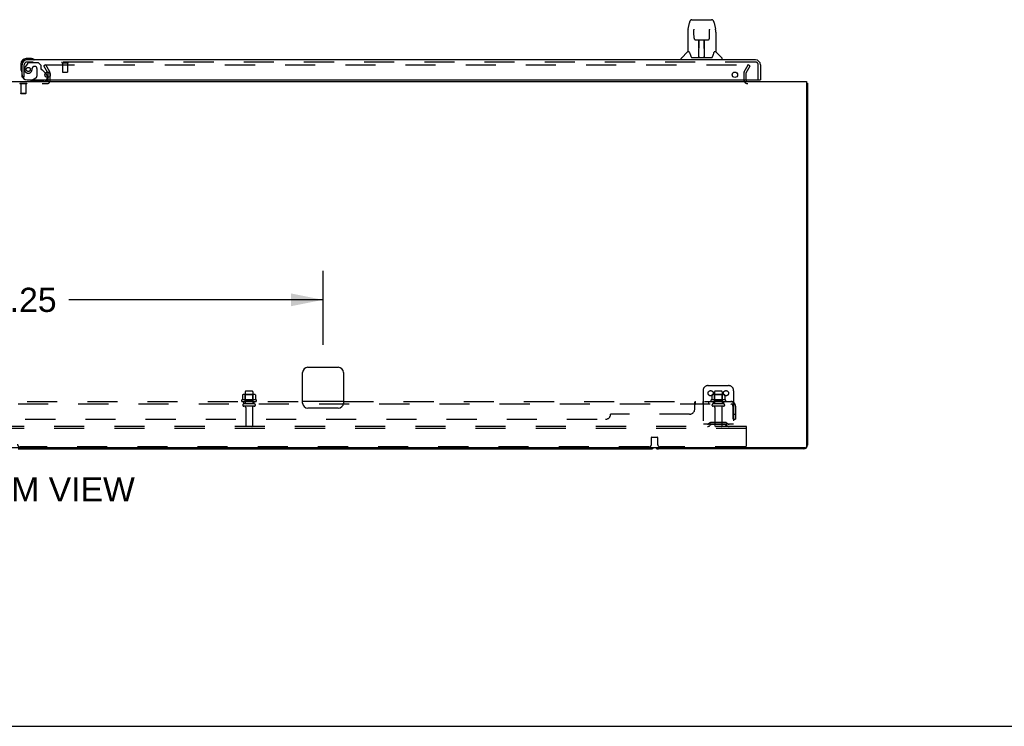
# Model space of a CAD drawing. Header units: inches. Extents: x 0 to 268, y 0 to 174.
# Tile 4 of 77: x 93 to 142, y 0 to 35. Entities that reach past the tile are written whole.
import ezdxf

# ---------------------------------------------------------------- set-up
doc = ezdxf.new("R2010")
doc.units = ezdxf.units.IN
doc.header["$LTSCALE"] = 14.749625
doc.header["$MEASUREMENT"] = 0
doc.linetypes.add('HIDDEN', pattern=[0.2, 0.1, -0.1])
doc.layers.get('0').update_dxf_attribs({"linetype": 'CONTINUOUS'})
for name, color, linetype in [('DEFAULT_2', 8, 'HIDDEN'), ('DIMENSIONS', 7, 'CONTINUOUS'), ('RIGHTHAND_DOOR_ASSEMBLY', 7, 'CONTINUOUS'), ('SUBPANEL', 7, 'CONTINUOUS')]:
    doc.layers.add(name, color=color, linetype=linetype)
doc.styles.get("Standard").update_dxf_attribs({"font": 'arial.ttf'})
doc.dimstyles.new('DIMSTYLE_1', dxfattribs={"dimtxt": 1.183125, "dimasz": 1.5775, "dimexe": 0.09, "dimexo": 0.07, "dimgap": 0.0375, "dimtad": 0, "dimtih": 1, "dimtoh": 1, "dimzin": 4, "dimdsep": 46, "dimtxsty": 'Standard', "dimblk": '_FILLED', "dimblk1": '_FILLED', "dimblk2": '_FILLED', "dimcen": 0.09, "dimadec": 3, "dimazin": 1, "dimtfac": 1, "dimtdec": 3, "dimtofl": 0, "dimtmove": 0, "dimatfit": 3, "dimldrblk": '_FILLED', "dimfxl": 0, "dimtolj": 1, "dimtzin": 4, "dimarcsym": 0})

# ---------------------------------------------------------------- blocks, each defined once
blk = doc.blocks.new('_FILLED')
at = {"color": 0, "linetype": 'ByBlock'}
blk.add_solid([(0, 0), (-1, 0.2), (-1, -0.2)], dxfattribs=at)
blk = doc.blocks.new('*D20')
at = {"layer": 'DIMENSIONS', "color": 2, "linetype": 'Continuous'}
for p, q in [((77.908, 18.689), (77.908, 22.309)), ((108.158, 18.689), (108.158, 22.309)), ((77.908, 20.889), (90.375, 20.889)), ((108.158, 20.889), (95.692, 20.889))]:
    blk.add_line(p, q, dxfattribs=at)
at = {"layer": 'DIMENSIONS', "color": 2, "linetype": 'Continuous', "xscale": 1.5775, "yscale": 1.5775, "zscale": 1.5775, "rotation": 180}
blk.add_blockref('_FILLED', (77.908, 20.889), dxfattribs=at)
at = {"layer": 'DIMENSIONS', "color": 2, "linetype": 'Continuous', "xscale": 1.5775, "yscale": 1.5775, "zscale": 1.5775}
blk.add_blockref('_FILLED', (108.158, 20.889), dxfattribs=at)
at = {"layer": 'DIMENSIONS', "color": 2, "linetype": 'Continuous', "insert": (93.033, 21.481), "char_height": 1.1831, "width": 4.13434, "attachment_point": 2, "line_spacing_factor": 0.9}
blk.add_mtext('30.25', dxfattribs=at)

msp = doc.modelspace()

# ---------------------------------------------------------------- linework, layer by layer
at = {"color": 3, "linetype": 'Continuous'}
for p, q in [((94.679, 31.783), (94.679, 31.989)), ((54.21, 31.585), (131.856, 31.585)), ((131.856, 31.585), (131.856, 13.697)), ((131.908, 31.481), (131.908, 13.774)), ((107.408, 17.585), (108.908, 17.585)), ((107.158, 15.835), (107.158, 17.335)), ((109.158, 17.335), (109.158, 15.835)), ((108.908, 15.585), (107.408, 15.585)), ((131.796, 13.637), (54.27, 13.637)), ((131.719, 13.585), (124.597, 13.585))]:
    msp.add_line(p, q, dxfattribs=at)
at = {"color": 7, "linetype": 'Continuous'}
for p, q in [((131.868, 31.513), (131.856, 31.504)), ((131.856, 31.481), (131.908, 31.481)), ((93.222, 13.585), (124.219, 13.585)), ((0, 0), (268.175, 0))]:
    msp.add_line(p, q, dxfattribs=at)
at = {"color": 3, "linetype": 'Continuous'}
for points in [[(131.868, 31.513), (131.869, 31.511), (131.872, 31.509), (131.874, 31.507), (131.877, 31.505), (131.879, 31.504), (131.882, 31.502), (131.885, 31.501)], [(131.885, 31.501), (131.891, 31.498), (131.894, 31.496), (131.897, 31.495), (131.899, 31.493), (131.901, 31.492), (131.903, 31.49), (131.905, 31.488), (131.906, 31.487), (131.907, 31.485), (131.908, 31.484), (131.908, 31.482), (131.908, 31.481)]]:
    msp.add_lwpolyline(points, dxfattribs=at)
for centre, radius, start, end in [((128.972, 31.67), 0.085, 184.0489, 270), ((131.719, 31.396), 0.189, 38.2806, 43.5127), ((107.408, 17.335), 0.25, 90, 180), ((108.908, 17.335), 0.25, 0, 90), ((107.408, 15.835), 0.25, 180, 270), ((108.908, 15.835), 0.25, 270, 360), ((124.597, 13.774), 0.189, 226.487, 270), ((131.719, 13.774), 0.189, 270, 360), ((131.796, 13.697), 0.06, 270, 360)]:
    msp.add_arc(centre, radius, start, end, dxfattribs=at)
at = {"color": 7, "linetype": 'Continuous'}
msp.add_arc((124.219, 13.774), 0.189, 270, 313.4203, dxfattribs=at)
at = {"layer": 'DEFAULT_2', "color": 8, "linetype": 'HIDDEN'}
for p, q in [((94.569, 32.397), (94.479, 32.345)), ((94.675, 32.006), (94.479, 32.345)), ((94.502, 32.397), (128.952, 32.397)), ((94.765, 32.058), (94.569, 32.397)), ((128.802, 32.058), (128.998, 32.397)), ((128.892, 32.006), (129.088, 32.345)), ((129.088, 32.345), (128.998, 32.397)), ((94.783, 31.635), (94.783, 31.989)), ((128.783, 31.989), (128.783, 31.67)), ((128.887, 31.989), (128.887, 31.67)), ((91.437, 31.481), (94.629, 31.481)), ((93.299, 31.485), (93.299, 31.467)), ((93.636, 31.485), (93.299, 31.485)), ((93.636, 31.467), (93.299, 31.467)), ((93.343, 31.467), (93.343, 30.995)), ((93.591, 31.467), (93.591, 30.995)), ((93.636, 31.485), (93.636, 31.467)), ((94.679, 31.637), (94.679, 31.783)), ((93.353, 30.985), (93.343, 30.995)), ((93.591, 30.995), (93.343, 30.995)), ((93.581, 30.985), (93.353, 30.985)), ((93.581, 30.985), (93.591, 30.995)), ((104.691, 16.414), (104.376, 16.414)), ((126.783, 16.439), (126.783, 14.689)), ((127.033, 16.689), (128.033, 16.689)), ((127.691, 16.414), (127.376, 16.414)), ((128.283, 16.439), (128.283, 14.689)), ((104.889, 15.984), (104.177, 15.984)), ((104.214, 16.229), (104.214, 16.01)), ((104.789, 16.25), (104.278, 16.25)), ((104.35, 16.23), (104.33, 16.25)), ((104.35, 15.934), (104.33, 15.914)), ((104.346, 16.384), (104.346, 15.789)), ((104.717, 16.23), (104.35, 16.23)), ((104.35, 15.934), (104.35, 16.23)), ((104.717, 15.934), (104.35, 15.934)), ((104.717, 16.23), (104.737, 16.25)), ((104.717, 15.934), (104.717, 16.23)), ((104.717, 15.934), (104.737, 15.914)), ((104.721, 16.384), (104.721, 15.789)), ((104.852, 16.229), (104.852, 16.01)), ((127.889, 15.984), (127.177, 15.984)), ((127.214, 16.229), (127.214, 16.01)), ((127.789, 16.25), (127.278, 16.25)), ((127.35, 16.23), (127.33, 16.25)), ((127.35, 15.934), (127.33, 15.914)), ((127.346, 16.384), (127.346, 15.789)), ((127.717, 16.23), (127.35, 16.23)), ((127.35, 15.934), (127.35, 16.23)), ((127.717, 15.934), (127.35, 15.934)), ((127.717, 16.23), (127.737, 16.25)), ((127.717, 15.934), (127.717, 16.23)), ((127.717, 15.934), (127.737, 15.914)), ((127.721, 16.384), (127.721, 15.789)), ((127.852, 16.229), (127.852, 16.01)), ((104.199, 15.914), (104.867, 15.914)), ((104.791, 15.789), (104.276, 15.789)), ((104.791, 15.679), (104.276, 15.679)), ((104.368, 15.616), (104.368, 14.719)), ((104.698, 15.616), (104.698, 14.719)), ((127.199, 15.914), (127.867, 15.914)), ((127.791, 15.789), (127.276, 15.789)), ((127.791, 15.679), (127.276, 15.679)), ((127.368, 15.616), (127.368, 14.719)), ((127.698, 15.616), (127.698, 14.719)), ((128.908, 14.689), (57.158, 14.689)), ((128.908, 14.585), (57.158, 14.585)), ((128.283, 14.793), (126.783, 14.793)), ((127.126, 14.861), (127.058, 14.812)), ((127.187, 14.777), (127.119, 14.728)), ((127.874, 14.883), (127.193, 14.883)), ((127.874, 14.779), (127.193, 14.779)), ((127.358, 14.883), (127.358, 14.779)), ((127.708, 14.883), (127.708, 14.779)), ((127.88, 14.777), (127.948, 14.728)), ((127.94, 14.861), (128.008, 14.812)), ((128.908, 14.585), (128.908, 14.689)), ((128.908, 13.751), (128.908, 14.585)), ((124.258, 13.814), (124.258, 14.139)), ((124.278, 14.159), (124.538, 14.159)), ((124.558, 14.139), (124.558, 13.814)), ((124.133, 13.689), (93.308, 13.689)), ((128.846, 13.689), (124.683, 13.689))]:
    msp.add_line(p, q, dxfattribs=at)
for points in [[(128.952, 32.397), (128.954, 32.397), (128.956, 32.397), (128.958, 32.396), (128.96, 32.396), (128.962, 32.395), (128.964, 32.394), (128.966, 32.392), (128.967, 32.391), (128.969, 32.389), (128.97, 32.387), (128.971, 32.386), (128.971, 32.384), (128.972, 32.382), (128.972, 32.38)], [(128.972, 32.38), (128.972, 32.38), (128.972, 32.378), (128.971, 32.376), (128.971, 32.374), (128.97, 32.372)], [(104.214, 16.01), (104.214, 16.009), (104.214, 16.008), (104.214, 16.007), (104.213, 16.006), (104.213, 16.005), (104.213, 16.005), (104.212, 16.004), (104.212, 16.004), (104.212, 16.004), (104.211, 16.003), (104.211, 16.003), (104.211, 16.003), (104.21, 16.002), (104.21, 16.002), (104.21, 16.002), (104.21, 16.002), (104.209, 16.002), (104.209, 16.002)], [(104.22, 16.238), (104.219, 16.237), (104.218, 16.236), (104.216, 16.235), (104.216, 16.233), (104.215, 16.232), (104.215, 16.23), (104.214, 16.229)], [(104.846, 16.238), (104.848, 16.237), (104.849, 16.236), (104.85, 16.235), (104.851, 16.233), (104.852, 16.232), (104.852, 16.23), (104.852, 16.229)], [(104.857, 16.002), (104.857, 16.002), (104.857, 16.002), (104.857, 16.002), (104.856, 16.002), (104.856, 16.002), (104.856, 16.003), (104.856, 16.003), (104.855, 16.003), (104.855, 16.004), (104.855, 16.004), (104.854, 16.004), (104.854, 16.005), (104.853, 16.005), (104.853, 16.006), (104.853, 16.007), (104.852, 16.008), (104.852, 16.009), (104.852, 16.01)], [(127.214, 16.01), (127.214, 16.009), (127.214, 16.008), (127.214, 16.007), (127.213, 16.006), (127.213, 16.005), (127.213, 16.005), (127.212, 16.004), (127.212, 16.004), (127.212, 16.004), (127.211, 16.003), (127.211, 16.003), (127.211, 16.003), (127.21, 16.002), (127.21, 16.002), (127.21, 16.002), (127.21, 16.002), (127.209, 16.002), (127.209, 16.002)], [(127.22, 16.238), (127.219, 16.237), (127.218, 16.236), (127.216, 16.235), (127.216, 16.233), (127.215, 16.232), (127.215, 16.23), (127.214, 16.229)], [(127.846, 16.238), (127.848, 16.237), (127.849, 16.236), (127.85, 16.235), (127.851, 16.233), (127.852, 16.232), (127.852, 16.23), (127.852, 16.229)], [(127.857, 16.002), (127.857, 16.002), (127.857, 16.002), (127.857, 16.002), (127.856, 16.002), (127.856, 16.002), (127.856, 16.003), (127.856, 16.003), (127.855, 16.003), (127.855, 16.004), (127.855, 16.004), (127.854, 16.004), (127.854, 16.005), (127.853, 16.005), (127.853, 16.006), (127.853, 16.007), (127.852, 16.008), (127.852, 16.009), (127.852, 16.01)]]:
    msp.add_lwpolyline(points, dxfattribs=at)
for centre in [(127.158, 16.314), (127.908, 16.314)]:
    msp.add_circle(centre, 0.128, dxfattribs=at)
for centre, radius, start, end in [((94.646, 31.989), 0.033, 0, 30), ((94.646, 31.989), 0.137, 0, 30), ((128.92, 31.989), 0.137, 150, 180), ((128.92, 31.989), 0.033, 150, 180), ((94.629, 31.635), 0.154, 270, 360), ((94.629, 31.635), 0.05, 270, 360), ((128.972, 31.67), 0.189, 180, 270), ((128.972, 31.67), 0.085, 180, 184.0489), ((104.376, 16.384), 0.03, 90, 180), ((104.691, 16.384), 0.03, 0, 90), ((127.033, 16.439), 0.25, 90, 180), ((127.376, 16.384), 0.03, 90, 180), ((127.691, 16.384), 0.03, 0, 90), ((128.033, 16.439), 0.25, 0, 90), ((104.199, 15.952), 0.0384, 124.4497, 270), ((104.533, 15.384), 0.698, 117.6814, 120.6631), ((104.278, 16.109), 0.141, 90, 113.95), ((104.789, 16.109), 0.141, 66.05, 90), ((104.533, 15.384), 0.698, 59.3369, 62.3186), ((104.867, 15.952), 0.0384, 270, 55.5503), ((127.199, 15.952), 0.0384, 124.4497, 270), ((127.533, 15.384), 0.698, 117.6814, 120.6631), ((127.278, 16.109), 0.141, 90, 113.95), ((127.789, 16.109), 0.141, 66.05, 90), ((127.533, 15.384), 0.698, 59.3369, 62.3186), ((127.867, 15.952), 0.0384, 270, 55.5503), ((104.276, 15.734), 0.055, 90, 270), ((104.306, 15.616), 0.0625, 0, 90), ((104.761, 15.616), 0.0625, 90, 180), ((104.791, 15.734), 0.055, 270, 90), ((127.276, 15.734), 0.055, 90, 270), ((127.306, 15.616), 0.0625, 0, 90), ((127.761, 15.616), 0.0625, 90, 180), ((127.791, 15.734), 0.055, 270, 90), ((104.398, 14.719), 0.03, 180, 270), ((104.668, 14.719), 0.03, 270, 360), ((126.997, 14.897), 0.104, 270, 305.7539), ((126.997, 14.897), 0.208, 270, 305.7539), ((127.193, 14.769), 0.114, 90, 125.7539), ((127.193, 14.769), 0.01, 90, 125.7539), ((127.398, 14.719), 0.03, 180, 270), ((127.668, 14.719), 0.03, 270, 360), ((127.874, 14.769), 0.114, 54.2461, 90), ((127.874, 14.769), 0.01, 54.2461, 90), ((128.069, 14.897), 0.208, 234.2461, 270), ((128.069, 14.897), 0.104, 234.2461, 270), ((124.278, 14.139), 0.02, 90, 180), ((124.538, 14.139), 0.02, 0, 90), ((93.308, 13.814), 0.125, 180, 270), ((124.133, 13.814), 0.125, 270, 360), ((124.683, 13.814), 0.125, 180, 270), ((128.846, 13.751), 0.0625, 270, 360)]:
    msp.add_arc(centre, radius, start, end, dxfattribs=at)
at = {"layer": 'RIGHTHAND_DOOR_ASSEMBLY', "color": 7, "linetype": 'Continuous'}
for p, q in [((126.047, 34.151), (126.112, 34.457)), ((126.236, 34.611), (127.12, 34.611)), ((126.323, 34.611), (126.321, 34.611)), ((127.12, 34.611), (127.206, 34.611)), ((127.33, 34.457), (127.395, 34.151)), ((126.032, 34.008), (126.032, 33.037)), ((126.333, 34.137), (126.333, 34.134)), ((126.333, 34.134), (126.333, 34.131)), ((126.333, 34.131), (126.333, 34.126)), ((126.333, 34.126), (126.333, 34.119)), ((126.336, 33.988), (126.333, 34.119)), ((126.341, 33.705), (126.336, 33.988)), ((127.101, 33.705), (127.108, 34.118)), ((127.108, 34.126), (127.109, 34.131)), ((127.108, 34.118), (127.108, 34.126)), ((127.4, 34.121), (127.395, 34.151)), ((127.41, 34.008), (127.41, 33.037)), ((126.341, 33.705), (126.342, 33.692)), ((126.421, 33.627), (126.541, 33.627)), ((126.572, 32.781), (126.586, 33.628)), ((126.577, 33.628), (126.865, 33.628)), ((126.579, 33.212), (126.579, 33.628)), ((126.585, 33.572), (126.579, 33.572)), ((126.582, 33.403), (126.579, 33.403)), ((126.582, 33.391), (126.579, 33.391)), ((126.847, 32.761), (126.832, 33.628)), ((126.833, 33.572), (126.863, 33.572)), ((126.863, 33.403), (126.836, 33.403)), ((126.863, 33.391), (126.836, 33.391)), ((126.837, 33.628), (126.837, 33.572)), ((126.863, 32.761), (126.863, 33.628)), ((126.901, 33.627), (127.021, 33.627)), ((126.026, 33.031), (125.728, 32.733)), ((126.105, 33.037), (126.032, 33.037)), ((126.101, 33.037), (126.107, 33.026)), ((126.168, 32.872), (126.182, 32.825)), ((126.182, 32.825), (126.185, 32.816)), ((126.572, 32.833), (126.572, 32.807)), ((126.84, 33.163), (126.863, 33.163)), ((126.863, 33.159), (126.84, 33.159)), ((126.846, 32.807), (126.846, 32.833)), ((127.256, 32.815), (127.259, 32.825)), ((127.334, 33.026), (127.339, 33.035)), ((127.41, 33.037), (127.337, 33.037)), ((127.416, 33.031), (127.713, 32.733)), ((93.348, 32.44), (93.348, 32.183)), ((93.868, 32.703), (93.611, 32.703)), ((93.655, 32.643), (93.611, 32.643)), ((93.906, 32.7), (93.868, 32.703)), ((94.003, 32.656), (93.997, 32.658)), ((125.717, 32.643), (125.717, 32.705)), ((126.235, 32.761), (127.207, 32.761)), ((126.579, 32.761), (126.579, 32.765)), ((127.725, 32.643), (127.725, 32.705)), ((93.348, 32.183), (93.351, 32.146)), ((93.393, 32.055), (93.395, 32.048)), ((94.551, 31.992), (94.608, 31.935)), ((94.637, 31.864), (94.637, 31.783)), ((93.919, 31.664), (93.85, 31.624)), ((93.85, 31.585), (93.85, 31.624)), ((129.576, 31.664), (129.596, 31.664))]:
    msp.add_line(p, q, dxfattribs=at)
at = {"layer": 'RIGHTHAND_DOOR_ASSEMBLY', "color": 3, "linetype": 'Continuous'}
for p, q in [((93.408, 31.789), (93.408, 32.396)), ((129.349, 32.643), (93.655, 32.643)), ((129.596, 32.396), (129.596, 31.664)), ((93.658, 31.664), (129.576, 31.664))]:
    msp.add_line(p, q, dxfattribs=at)
at = {"layer": 'RIGHTHAND_DOOR_ASSEMBLY', "color": 8, "linetype": 'HIDDEN'}
for p, q in [((93.512, 31.789), (93.512, 32.396)), ((93.688, 32.484), (93.587, 32.34)), ((129.349, 32.539), (93.655, 32.539)), ((93.753, 32.518), (94.204, 32.518)), ((94.33, 32.392), (94.204, 32.518)), ((94.33, 32.392), (94.33, 32.213)), ((95.37, 32.496), (95.654, 32.496)), ((95.388, 32.496), (95.388, 32.049)), ((95.636, 32.496), (95.636, 32.049)), ((129.492, 31.664), (129.492, 32.396)), ((93.909, 32.228), (93.909, 32.239)), ((94.04, 32.326), (94.007, 32.326)), ((94.138, 32.228), (94.138, 31.848)), ((94.389, 32.154), (94.551, 31.992)), ((95.398, 32.039), (95.626, 32.039)), ((93.512, 31.789), (93.408, 31.789)), ((94.48, 31.585), (93.85, 31.585)), ((93.919, 31.664), (94.088, 31.762)), ((94.637, 31.783), (94.637, 31.742))]:
    msp.add_line(p, q, dxfattribs=at)
at = {"layer": 'RIGHTHAND_DOOR_ASSEMBLY', "color": 7, "linetype": 'Continuous'}
for points in [[(126.236, 34.611), (126.233, 34.611), (126.219, 34.61), (126.206, 34.606), (126.194, 34.601), (126.183, 34.595), (126.172, 34.587), (126.163, 34.578), (126.155, 34.568), (126.148, 34.557), (126.142, 34.546), (126.136, 34.534), (126.13, 34.52), (126.125, 34.505), (126.12, 34.488), (126.115, 34.47), (126.112, 34.457)], [(127.33, 34.457), (127.327, 34.47), (127.322, 34.489), (127.317, 34.505), (127.312, 34.52), (127.306, 34.534), (127.3, 34.546), (127.293, 34.558), (127.286, 34.568), (127.278, 34.578), (127.269, 34.587), (127.258, 34.595), (127.247, 34.602), (127.234, 34.607), (127.221, 34.61), (127.208, 34.611), (127.206, 34.611)], [(126.047, 34.151), (126.041, 34.121), (126.036, 34.081), (126.033, 34.041), (126.032, 34.008)], [(126.333, 34.14), (126.333, 34.14), (126.333, 34.14), (126.333, 34.14), (126.333, 34.14), (126.333, 34.139), (126.333, 34.138), (126.333, 34.137)], [(127.109, 34.131), (127.109, 34.134), (127.109, 34.136), (127.109, 34.137), (127.109, 34.138), (127.109, 34.139), (127.109, 34.14), (127.109, 34.14)], [(127.41, 34.008), (127.409, 34.042), (127.406, 34.081), (127.4, 34.121)], [(126.342, 33.692), (126.345, 33.679), (126.351, 33.668), (126.358, 33.657), (126.367, 33.648), (126.377, 33.64), (126.388, 33.634), (126.399, 33.63), (126.411, 33.628), (126.42, 33.627)], [(126.541, 33.627), (126.545, 33.627), (126.553, 33.627), (126.562, 33.628)], [(126.562, 33.628), (126.57, 33.628), (126.577, 33.628)], [(126.865, 33.628), (126.873, 33.628), (126.881, 33.628)], [(126.881, 33.628), (126.889, 33.627), (126.897, 33.627), (126.901, 33.627)], [(127.022, 33.627), (127.032, 33.628), (127.044, 33.63), (127.055, 33.635), (127.066, 33.641), (127.076, 33.649), (127.084, 33.658), (127.091, 33.669), (127.097, 33.68), (127.1, 33.693), (127.101, 33.705)], [(126.107, 33.026), (126.121, 32.998), (126.136, 32.962), (126.152, 32.92), (126.168, 32.872)], [(126.185, 32.816), (126.19, 32.803), (126.195, 32.793), (126.2, 32.784)], [(127.259, 32.825), (127.274, 32.871), (127.289, 32.918), (127.305, 32.961), (127.32, 32.997), (127.334, 33.026)], [(126.2, 32.784), (126.205, 32.777), (126.211, 32.771), (126.217, 32.766), (126.225, 32.763), (126.232, 32.761), (126.235, 32.761)], [(127.207, 32.761), (127.209, 32.761), (127.216, 32.762), (127.224, 32.766), (127.23, 32.771), (127.236, 32.777), (127.242, 32.784)], [(127.242, 32.784), (127.247, 32.792), (127.252, 32.803), (127.256, 32.815)]]:
    msp.add_lwpolyline(points, dxfattribs=at)
at = {"layer": 'RIGHTHAND_DOOR_ASSEMBLY', "color": 8, "linetype": 'HIDDEN'}
msp.add_circle((93.712, 32.176), 0.101, dxfattribs=at)
at = {"layer": 'RIGHTHAND_DOOR_ASSEMBLY', "color": 3, "linetype": 'Continuous'}
for centre in [(94.658, 31.914), (128.346, 31.914)]:
    msp.add_circle(centre, 0.133, dxfattribs=at)
at = {"layer": 'RIGHTHAND_DOOR_ASSEMBLY', "color": 7, "linetype": 'Continuous'}
for centre, radius, start, end in [((126.04, 33.017), 0.0197, 97.5, 135), ((127.402, 33.017), 0.0197, 45, 82.5), ((93.611, 32.44), 0.263, 90, 180), ((93.611, 32.44), 0.203, 90, 180), ((93.868, 32.453), 0.25, 59.1101, 90), ((93.988, 32.658), 0.015, 270, 353.6204), ((93.988, 32.654), 0.015, 6.3796, 59.1101), ((125.756, 32.705), 0.0394, 135, 180), ((126.591, 32.781), 0.0197, 179, 269.9232), ((126.827, 32.781), 0.0197, 270.0771, 1), ((127.685, 32.705), 0.0394, 0, 45), ((93.598, 32.183), 0.25, 180, 210.8899), ((93.397, 32.063), 0.015, 210.8899, 263.6204), ((93.393, 32.063), 0.015, 276.3796, 360), ((94.537, 31.864), 0.1, 0, 45), ((94.48, 31.742), 0.157, 270, 280.1104), ((94.48, 31.742), 0.157, 291.3822, 330.1697)]:
    msp.add_arc(centre, radius, start, end, dxfattribs=at)
at = {"layer": 'RIGHTHAND_DOOR_ASSEMBLY', "color": 3, "linetype": 'Continuous'}
for centre, radius, start, end in [((93.655, 32.396), 0.246, 90, 180), ((129.349, 32.396), 0.246, 0, 90), ((93.658, 31.914), 0.25, 180, 270)]:
    msp.add_arc(centre, radius, start, end, dxfattribs=at)
at = {"layer": 'RIGHTHAND_DOOR_ASSEMBLY', "color": 8, "linetype": 'HIDDEN'}
for centre, radius, start, end in [((93.655, 32.396), 0.142, 90, 180), ((93.902, 32.118), 0.386, 144.9, 163.1561), ((93.753, 32.439), 0.079, 90, 144.9), ((95.37, 32.517), 0.0215, 90, 270), ((95.654, 32.517), 0.0215, 270, 90), ((129.349, 32.396), 0.142, 0, 90), ((93.712, 32.176), 0.187, 163.1561, 342.1518), ((93.516, 32.239), 0.393, 342.0702, 358.3395), ((94.007, 32.228), 0.098, 90, 180), ((94.04, 32.228), 0.098, 0, 90), ((94.369, 32.213), 0.039, 180, 248.3904), ((94.318, 32.084), 0.1, 45, 68.3904), ((95.398, 32.049), 0.01, 180, 270), ((95.626, 32.049), 0.01, 270, 360), ((94.038, 31.848), 0.1, 300.092, 360), ((94.48, 31.742), 0.157, 280.1104, 291.3822), ((94.48, 31.742), 0.157, 330.1697, 360)]:
    msp.add_arc(centre, radius, start, end, dxfattribs=at)
at = {"layer": 'RIGHTHAND_DOOR_ASSEMBLY', "color": 7, "linetype": 'Continuous'}
for centre, major_axis, start_param, end_param in [((126.571, 32.8), (0.0394, 0), -1.369355, -1.264777), ((126.847, 32.8), (0, 0.0394), -3.447611, -3.141593)]:
    msp.add_ellipse(centre, major_axis=major_axis, ratio=1, start_param=start_param, end_param=end_param, dxfattribs=at)
at = {"layer": 'SUBPANEL', "color": 8, "linetype": 'HIDDEN'}
for p, q in [((57.815, 15.789), (128.252, 15.789)), ((78.908, 15.914), (107.158, 15.914)), ((104.283, 15.789), (104.283, 15.914)), ((104.783, 15.789), (104.783, 15.914)), ((109.158, 15.914), (128.252, 15.914)), ((126.377, 15.539), (126.377, 15.86)), ((126.377, 15.763), (126.379, 15.763)), ((126.399, 15.904), (126.401, 15.907)), ((126.405, 15.911), (126.407, 15.913)), ((126.412, 15.789), (126.412, 15.914)), ((126.774, 15.914), (126.774, 15.789)), ((127.055, 15.914), (127.055, 15.789)), ((127.283, 15.914), (127.283, 15.789)), ((127.783, 15.914), (127.783, 15.789)), ((128.291, 15.86), (128.211, 15.763)), ((128.232, 15.788), (128.232, 15.789)), ((128.252, 15.789), (128.252, 15.914)), ((128.252, 15.039), (128.252, 15.677)), ((128.377, 15.677), (128.377, 15.039)), ((64.065, 15.039), (122.002, 15.039)), ((126.127, 15.289), (122.252, 15.289)), ((128.252, 15.289), (128.377, 15.289)), ((128.252, 15.039), (128.377, 15.039))]:
    msp.add_line(p, q, dxfattribs=at)
at = {"layer": 'SUBPANEL', "color": 3, "linetype": 'Continuous'}
msp.add_line((109.158, 15.914), (107.158, 15.914), dxfattribs=at)
at = {"layer": 'SUBPANEL', "color": 8, "linetype": 'HIDDEN'}
for points in [[(126.377, 15.86), (126.379, 15.862), (126.381, 15.865), (126.382, 15.868), (126.384, 15.871), (126.386, 15.875), (126.387, 15.879), (126.391, 15.887)], [(126.377, 15.763), (126.379, 15.763), (126.381, 15.763), (126.383, 15.763), (126.384, 15.763), (126.386, 15.764), (126.388, 15.765), (126.389, 15.766), (126.391, 15.767), (126.393, 15.769), (126.394, 15.771), (126.395, 15.773)], [(126.379, 15.862), (126.381, 15.865), (126.382, 15.868)], [(126.381, 15.763), (126.383, 15.763), (126.384, 15.763), (126.386, 15.764)], [(126.388, 15.765), (126.389, 15.766), (126.391, 15.767)], [(126.391, 15.887), (126.392, 15.891), (126.394, 15.895)], [(126.393, 15.769), (126.394, 15.771), (126.395, 15.773), (126.397, 15.775), (126.4, 15.779)], [(126.394, 15.895), (126.396, 15.898), (126.397, 15.901)], [(126.397, 15.901), (126.399, 15.904), (126.401, 15.907), (126.403, 15.909), (126.405, 15.911), (126.407, 15.913), (126.409, 15.913), (126.411, 15.914), (126.412, 15.914)], [(126.4, 15.779), (126.401, 15.781), (126.403, 15.783), (126.404, 15.785), (126.406, 15.786), (126.408, 15.787)], [(126.403, 15.783), (126.404, 15.785), (126.406, 15.786), (126.408, 15.787), (126.409, 15.788), (126.411, 15.789), (126.412, 15.789)], [(126.409, 15.913), (126.411, 15.914), (126.412, 15.914)], [(126.409, 15.788), (126.411, 15.789), (126.412, 15.789)], [(128.211, 15.763), (128.212, 15.763), (128.213, 15.763), (128.214, 15.763), (128.215, 15.763), (128.216, 15.764), (128.217, 15.765), (128.219, 15.766), (128.221, 15.767), (128.223, 15.769), (128.224, 15.771), (128.229, 15.775)], [(128.252, 15.849), (128.252, 15.849), (128.252, 15.849), (128.252, 15.848), (128.252, 15.848), (128.252, 15.848), (128.252, 15.847), (128.252, 15.847), (128.252, 15.846), (128.252, 15.845), (128.252, 15.845), (128.251, 15.844), (128.251, 15.843), (128.251, 15.842), (128.251, 15.842), (128.251, 15.841), (128.251, 15.84), (128.251, 15.839), (128.25, 15.838), (128.25, 15.838), (128.25, 15.837), (128.25, 15.836), (128.25, 15.835), (128.249, 15.834), (128.249, 15.833), (128.249, 15.832), (128.249, 15.831), (128.248, 15.83), (128.248, 15.829), (128.248, 15.829), (128.248, 15.828), (128.247, 15.827), (128.247, 15.826), (128.247, 15.825), (128.246, 15.824), (128.246, 15.823), (128.246, 15.821), (128.245, 15.82), (128.245, 15.819), (128.245, 15.818), (128.244, 15.817), (128.244, 15.816), (128.243, 15.815), (128.243, 15.814), (128.243, 15.813), (128.242, 15.812), (128.242, 15.811), (128.241, 15.81), (128.241, 15.809), (128.241, 15.808), (128.24, 15.807), (128.24, 15.806), (128.239, 15.805), (128.239, 15.804), (128.238, 15.803), (128.238, 15.802), (128.238, 15.801), (128.237, 15.8), (128.237, 15.799), (128.236, 15.798), (128.236, 15.797), (128.235, 15.796), (128.235, 15.796), (128.235, 15.795), (128.234, 15.794), (128.234, 15.793), (128.233, 15.792), (128.233, 15.792), (128.233, 15.791), (128.232, 15.79), (128.232, 15.789), (128.231, 15.789), (128.231, 15.788), (128.231, 15.787), (128.23, 15.787), (128.23, 15.786), (128.23, 15.786), (128.229, 15.785), (128.229, 15.785), (128.229, 15.785), (128.229, 15.785)], [(128.229, 15.775), (128.231, 15.777), (128.233, 15.779), (128.236, 15.781), (128.238, 15.783), (128.241, 15.785), (128.243, 15.786), (128.246, 15.787), (128.248, 15.788), (128.25, 15.789), (128.252, 15.789)], [(128.229, 15.785), (128.229, 15.785), (128.229, 15.785), (128.229, 15.785), (128.23, 15.786), (128.23, 15.786), (128.23, 15.786), (128.231, 15.787), (128.231, 15.787), (128.231, 15.788), (128.232, 15.788)], [(128.276, 15.883), (128.272, 15.891), (128.271, 15.895), (128.269, 15.898), (128.267, 15.901), (128.266, 15.904), (128.264, 15.907), (128.262, 15.909), (128.26, 15.911), (128.258, 15.913), (128.256, 15.913), (128.254, 15.914), (128.252, 15.914)], [(128.252, 15.845), (128.252, 15.846), (128.252, 15.846), (128.252, 15.847), (128.252, 15.847), (128.252, 15.848), (128.252, 15.848), (128.252, 15.848), (128.252, 15.849)], [(128.291, 15.86), (128.288, 15.862), (128.286, 15.865), (128.284, 15.868), (128.281, 15.871), (128.279, 15.875), (128.278, 15.879), (128.276, 15.883)]]:
    msp.add_lwpolyline(points, dxfattribs=at)
for centre, radius, start, end in [((126.127, 15.539), 0.25, 270, 360), ((128.14, 15.677), 0.237, 0, 90), ((128.14, 15.677), 0.112, 0, 90), ((122.002, 15.289), 0.25, 270, 360)]:
    msp.add_arc(centre, radius, start, end, dxfattribs=at)

# ---------------------------------------------------------------- texts
at = {"layer": 'DIMENSIONS', "color": 2, "linetype": 'Continuous', "insert": (93.06, 12.197), "char_height": 1.18312, "width": 11.72569, "attachment_point": 2, "line_spacing_factor": 0.9}
msp.add_mtext('BOTTOM VIEW', dxfattribs=at)

# ---------------------------------------------------------------- dimensions: what is measured, and where the dimension line sits
at = {"layer": 'DIMENSIONS', "color": 2, "linetype": 'Continuous'}
dim = msp.add_linear_dim(base=(108.158, 20.889), p1=(77.908, 18.619), p2=(108.158, 18.619), dimstyle='DIMSTYLE_1', dxfattribs=at)
dim.commit()
dim.dimension.update_dxf_attribs({"geometry": '*D20', "text_midpoint": (93.035, 20.883), "dimtype": 160})

doc.saveas('drawing.dxf')
